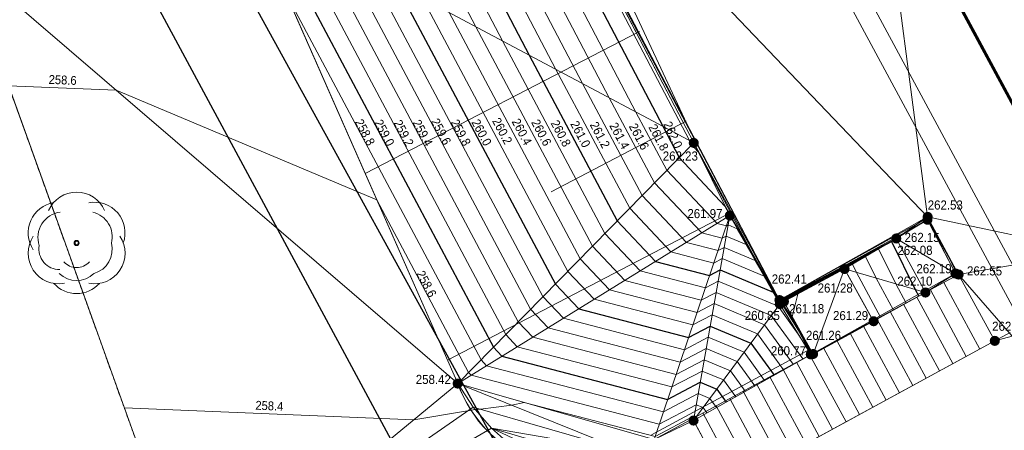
# Model space of a CAD drawing. Header units: millimetres. Extents: x 3402416 to 3403134, y 5267375 to 5268119.
# Tile 68 of 256: x 3402696.24 to 3402715.66, y 5267460.44 to 5267468.53. Entities that reach past the tile are written whole.
import ezdxf

# ---------------------------------------------------------------- set-up
doc = ezdxf.new("R2010")
doc.units = ezdxf.units.MM
doc.header["$MEASUREMENT"] = 0
doc.linetypes.add('100.5', pattern=[5.5, 3.9, -1.6])
doc.linetypes.add('Zaun', pattern=[3, 1.5, 1.5])
for name, color, linetype, lineweight in [('IVK_Baeume', 7, 'Continuous', 0), ('IVK_Boeschung', 7, 'Continuous', 0), ('IVK_Fahrbahnrand', 7, 'Continuous', 0), ('IVK_Gleis', 7, 'Continuous', 0), ('IVK_Mauer', 7, 'Continuous', 0), ('IVK_NSH_Hoehe Anschrieb Freiborderhoehung', 3, 'Continuous', 0), ('IVK_NSH_Hoehe Punkt Freiborderhoehung', 7, 'Continuous', 0), ('IVK_NSH_Modell Aussparung Freiborderhoehung', 3, 'Continuous', 0), ('IVK_NSH_Modell Hoehenlinien Beschriftung', 1, 'Continuous', 0), ('IVK_NSH_Modell Umring Freiborderhoehung', 1, 'Continuous', 0), ('IVK_NSH_Modell Vermaschung Freiborderhoehung', 2, 'Continuous', 0), ('IVK_NSH_Topographie Boeschungskante', 1, 'Continuous', 0), ('IVK_NSH_Topographie Mauer', 7, 'Continuous', 0), ('IVK_NSH_Topographie Treppe', 7, 'Continuous', 0), ('IVK_Rahmen Stempel', 7, 'Continuous', 0), ('IVK_Treppe Überdachung', 7, 'Continuous', 0), ('IVK_Zaun', 7, 'Continuous', 0)]:
    doc.layers.add(name, color=color, linetype=linetype, lineweight=lineweight)
doc.layers.add('IVK_NSH_Modell Hoehenlinien 1 Meter', color=7, linetype='Continuous', lineweight=0, true_color=0xe6956a)
doc.layers.add('IVK_NSH_Modell Hoehenlinien 20 Zentimeter', color=7, linetype='Continuous', lineweight=0, true_color=0xe6956a)
doc.styles.add('Arial', font='arial.ttf')
doc.styles.add('IVK_Modell Beschriftung Hoehenlinien', font='arial.ttf')

# ---------------------------------------------------------------- blocks, each defined once
blk = doc.blocks.new('BAUM0')
at = {"color": 0, "linetype": 'ByBlock', "lineweight": -2}
for centre, radius, start, end in [((-1.619082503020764e-07, 0.001967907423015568), 0.002953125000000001, 23.53450000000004, 156.4215000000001), ((0.001722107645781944, 0.0009828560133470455), 0.002953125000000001, 340.4815000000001, 100.5805), ((-0.00172320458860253, 0.0009842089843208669), 0.002953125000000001, 99.35550000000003, 213.5755000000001), ((-0.001280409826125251, 0.0005410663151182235), 0.002460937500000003, 96.85150000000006, 198.5915000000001), ((0.0009836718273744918, 0.0005893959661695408), 0.002460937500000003, 346.0395, 76.17650000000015), ((-0.001723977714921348, -0.0009845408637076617), 0.002953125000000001, 146.3535000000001, 280.5785), ((0.00172133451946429, -0.000985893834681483), 0.002953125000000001, 259.3765000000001, 33.60150000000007), ((-9.350345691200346e-07, -8.424251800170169e-07), 0.0002460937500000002, 89.98250000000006, 179.9725000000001), ((-9.350345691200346e-07, -8.424251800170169e-07), 0.0002460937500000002, 359.9825000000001, 89.97250000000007), ((-9.350345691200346e-07, -8.424251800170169e-07), 0.0002460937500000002, 179.9825, 269.9725), ((-9.350345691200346e-07, -8.424251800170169e-07), 0.0002460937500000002, 269.9825, 359.9725), ((0.0009832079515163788, -0.0005918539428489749), 0.002460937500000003, 286.3925000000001, 13.90850000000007), ((-0.00167460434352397, -0.0005908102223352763), 0.001968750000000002, 169.8805000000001, 271.4385000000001), ((-1.205628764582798e-06, -0.000689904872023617), 0.001673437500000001, 222.6455000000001, 317.3095000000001), ((-1.391179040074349e-06, -0.001162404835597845), 0.002460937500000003, 226.8205000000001, 313.1345000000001), ((-1.692698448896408e-06, -0.001930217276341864), 0.002953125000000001, 221.6755000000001, 318.2795000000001)]:
    blk.add_arc(centre, radius, start, end, dxfattribs=at)
blk = doc.blocks.new('7000_1_1')
at = {"color": 3}
for centre, radius, start, end in [((0, 0.0200403), 0.0301108, 23.55094294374, 156.438055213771), ((-0.0176234, 0.0100705), 0.0301108, 99.371855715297, 213.591948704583), ((0.0176234, 0.0100705), 0.0301108, 340.497950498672, 100.5970074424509), ((-0.0130916, 0.005538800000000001), 0.0250755, 96.86802559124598, 198.608008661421), ((0.0100705, 0.0060423), 0.0250755, 346.056058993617, 76.192991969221), ((-0.0176233, -0.0100704), 0.0301108, 146.370276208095, 280.594969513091), ((0, 9.999999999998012e-08), 0.0025176, 89.99999908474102, 179.989758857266), ((0, 0), 0.0025176, 179.999999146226, 269.9886209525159), ((1e-07, 9.999999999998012e-08), 0.0025176, 359.998860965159, 89.98862096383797), ((0.0176232, -0.0100704), 0.0301108, 259.393362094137, 33.61779089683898), ((-0.0171198, -0.0060423), 0.0200403, 169.896897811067, 271.454977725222), ((1e-07, 0), 0.0025176, 269.998860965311, 359.988620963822), ((0.0100705, -0.0060423), 0.0250755, 286.409209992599, 13.92500525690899), ((0, -0.0070493), 0.0171198, 222.661836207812, 317.326102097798), ((0, -0.0118832), 0.0250755, 226.8368646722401, 313.150942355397), ((0, -0.0197381), 0.0301108, 221.692031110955, 318.296118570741)]:
    blk.add_arc(centre, radius, start, end, dxfattribs=at)
blk = doc.blocks.new('VA26_1')
at = {"layer": 'IVK_Baeume', "color": 3, "linetype": 'Continuous', "lineweight": 13}
for p, q in [((-0.04673999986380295, 0.1989599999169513), (1.360831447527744e-10, 0.4999999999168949)), ((1.360831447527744e-10, 0.4999999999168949), (0.07103000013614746, 0.2274399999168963)), ((-0.2031599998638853, 0.1282899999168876), (-0.3535499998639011, 0.3535599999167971)), ((-0.3535499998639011, 0.3535599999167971), (-0.1090899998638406, 0.1865699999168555)), ((-0.111279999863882, 0.3529999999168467), (-0.007349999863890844, 0.1049499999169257)), ((-0.1084399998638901, 0.137639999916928), (-0.111279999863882, 0.3529999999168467)), ((0.1260500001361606, 0.2519999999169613), (0.353560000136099, 0.3535499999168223)), ((0.353560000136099, 0.3535499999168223), (0.1987300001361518, 0.1135799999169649)), ((0.01757000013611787, 0.09534999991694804), (0.1325900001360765, 0.3411499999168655)), ((0.1325900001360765, 0.3411499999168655), (0.1154000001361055, 0.09768999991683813)), ((0.07103000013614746, 0.2274399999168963), (0.08159000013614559, 0.2321599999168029)), ((-0.1368399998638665, 0.02058999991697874), (-0.317259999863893, 0.1397799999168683)), ((-0.317259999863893, 0.1397799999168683), (-0.1016399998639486, 0.118059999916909)), ((0.345670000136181, 0.1303099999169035), (0.1079900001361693, 0.003889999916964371)), ((0.1357200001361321, 0.1064099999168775), (0.345670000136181, 0.1303099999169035)), ((-0.49999999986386, -8.29913915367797e-11), (-0.190269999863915, 0.05589999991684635)), ((0.2192000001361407, 0.06303999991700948), (0.5000000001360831, -8.310507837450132e-11)), ((-0.3030599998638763, -0.1231900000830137), (-0.1355899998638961, 0.004469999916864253)), ((-0.22359999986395, -0.06261000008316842), (-0.49999999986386, -8.29913915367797e-11)), ((0.5000000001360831, -8.310507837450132e-11), (0.2006700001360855, -0.05698000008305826)), ((0.1482500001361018, -0.02163000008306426), (0.348040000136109, -0.1563600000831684)), ((-0.1444299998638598, -0.3269300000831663), (-0.04810999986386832, -0.06597000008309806)), ((-0.103239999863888, -0.07356000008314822), (-0.3030599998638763, -0.1231900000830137)), ((0.348040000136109, -0.1563600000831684), (0.07575000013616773, -0.072540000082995)), ((-0.3535599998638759, -0.3535500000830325), (-0.1474899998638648, -0.08455000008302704)), ((0.1780500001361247, -0.1040300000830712), (0.3535500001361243, -0.3535600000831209)), ((0.0914500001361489, -0.1225700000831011), (0.1515200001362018, -0.3672000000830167)), ((0.1515200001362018, -0.3672000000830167), (0.00386000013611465, -0.1373900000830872)), ((-0.01756999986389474, -0.1666400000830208), (-0.1444299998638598, -0.3269300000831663)), ((-0.09646999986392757, -0.1969800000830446), (-0.3535599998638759, -0.3535500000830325)), ((1.361399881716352e-10, -0.5000000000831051), (-0.06001999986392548, -0.2202800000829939)), ((0.05715000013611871, -0.2203400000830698), (1.361399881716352e-10, -0.5000000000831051)), ((0.3535500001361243, -0.3535600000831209), (0.1144300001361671, -0.2161700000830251))]:
    blk.add_line(p, q, dxfattribs=at)
at = {"layer": 'IVK_Baeume', "color": 3, "linetype": 'Continuous', "lineweight": 13, "flags": 128}
blk.add_lwpolyline([(0.0189400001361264, 0.1871599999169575), (0.01657000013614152, 0.02843999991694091), (0.1457400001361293, 0.1189499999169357), (0.06393000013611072, 0.01658999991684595), (0.1871600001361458, -0.01894000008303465), (0.04972000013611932, -0.02842000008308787), (0.118950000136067, -0.1457400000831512), (0.0331500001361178, -0.07344000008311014), (-0.01893999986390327, -0.1871600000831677), (-0.00946999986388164, -0.04500000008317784), (-0.1457399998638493, -0.1189500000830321), (-0.05208999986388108, -0.01895000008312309), (-0.1871599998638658, 0.01893999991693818), (-0.04261999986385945, 0.0236899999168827), (-0.1189499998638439, 0.1457399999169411), (-0.01893999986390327, 0.06870999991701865)], close=True, dxfattribs=at)
at = {"layer": 'IVK_Baeume', "color": 3, "linetype": 'Continuous', "lineweight": 13}
blk.add_circle((1.363673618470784e-10, -8.29913915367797e-11), 0.02493608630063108, dxfattribs=at)

msp = doc.modelspace()

# ---------------------------------------------------------------- hatches: boundary and pattern name
at = {"layer": 'IVK_NSH_Hoehe Punkt Freiborderhoehung', "linetype": 'Continuous', "lineweight": 13}
h = msp.add_hatch(color=3, dxfattribs=at)
edge = h.paths.add_edge_path(flags=0)
edge.add_arc((3402709.531999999, 5267466.102999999), 0.1, 0, 360)
h = msp.add_hatch(color=3, dxfattribs=at)
edge = h.paths.add_edge_path(flags=0)
edge.add_arc((3402710.243999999, 5267464.669999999), 0.1, 0, 360)
h = msp.add_hatch(color=3, dxfattribs=at)
edge = h.paths.add_edge_path(flags=0)
edge.add_arc((3402714.139000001, 5267464.588000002), 0.1, 0, 360)
h = msp.add_hatch(color=3, dxfattribs=at)
edge = h.paths.add_edge_path(flags=0)
edge.add_arc((3402714.144000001, 5267464.644000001), 0.1, 0, 360)
h = msp.add_hatch(color=3, dxfattribs=at)
edge = h.paths.add_edge_path(flags=0)
edge.add_arc((3402713.525000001, 5267464.219), 0.1, 0, 360)
h = msp.add_hatch(color=3, dxfattribs=at)
edge = h.paths.add_edge_path(flags=0)
edge.add_arc((3402712.505, 5267463.617), 0.1, 0, 360)
h = msp.add_hatch(color=3, dxfattribs=at)
edge = h.paths.add_edge_path(flags=0)
edge.add_arc((3402714.691000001, 5267463.528000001), 0.1, 0, 360)
h = msp.add_hatch(color=3, dxfattribs=at)
edge = h.paths.add_edge_path(flags=0)
edge.add_arc((3402714.755, 5267463.508), 0.1, 0, 360)
h = msp.add_hatch(color=3, dxfattribs=at)
edge = h.paths.add_edge_path(flags=0)
edge.add_arc((3402714.100000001, 5267463.153000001), 0.1, 0, 360)
h = msp.add_hatch(color=3, dxfattribs=at)
edge = h.paths.add_edge_path(flags=0)
edge.add_arc((3402711.222, 5267463.003999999), 0.1, 0, 360)
h = msp.add_hatch(color=3, dxfattribs=at)
edge = h.paths.add_edge_path(flags=0)
edge.add_arc((3402711.31, 5267462.974), 0.1, 0, 360)
h = msp.add_hatch(color=3, dxfattribs=at)
edge = h.paths.add_edge_path(flags=0)
edge.add_arc((3402711.228999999, 5267462.925999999), 0.1, 0, 360)
h = msp.add_hatch(color=3, dxfattribs=at)
edge = h.paths.add_edge_path(flags=0)
edge.add_arc((3402713.078000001, 5267462.586999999), 0.1, 0, 360)
h = msp.add_hatch(color=3, dxfattribs=at)
edge = h.paths.add_edge_path(flags=0)
edge.add_arc((3402715.468000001, 5267462.2), 0.1, 0, 360)
h = msp.add_hatch(color=3, dxfattribs=at)
edge = h.paths.add_edge_path(flags=0)
edge.add_arc((3402711.84, 5267461.932999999), 0.1, 0, 360)
h = msp.add_hatch(color=3, dxfattribs=at)
edge = h.paths.add_edge_path(flags=0)
edge.add_arc((3402711.884999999, 5267461.941), 0.1, 0, 360)
h = msp.add_hatch(color=3, dxfattribs=at)
edge = h.paths.add_edge_path(flags=0)
edge.add_arc((3402704.876999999, 5267461.358), 0.1, 0, 360)
h = msp.add_hatch(color=3, dxfattribs=at)
edge = h.paths.add_edge_path(flags=0)
edge.add_arc((3402709.527, 5267460.629), 0.1, 0, 360)

# ---------------------------------------------------------------- linework, layer by layer
at = {"layer": 'IVK_Baeume', "color": 3, "linetype": 'Continuous', "lineweight": 13}
msp.add_circle((3402697.362702, 5267464.129243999), 0.03500000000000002, dxfattribs=at)
at = {"layer": 'IVK_Boeschung', "color": 7, "linetype": 'Continuous', "lineweight": 13}
for p, q in [((3402700.719000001, 5267470.801999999), (3402704.877, 5267461.358000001)), ((3402708.46, 5267468.3), (3402703.054456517, 5267465.497514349)), ((3402709.38, 5267466.53), (3402706.720000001, 5267465.14)), ((3402710.3, 5267464.75), (3402704.67342613, 5267461.820374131))]:
    msp.add_line(p, q, dxfattribs=at)
msp.add_arc((3402707.361081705, 5267462.262937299), 2.643780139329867, 200.0164039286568, 248.9852437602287, dxfattribs=at)
at = {"layer": 'IVK_Fahrbahnrand', "color": 7, "linetype": 'Continuous', "lineweight": 30}
for p, q in [((3402704.444730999, 5267458.625755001), (3402697.797299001, 5267470.961365)), ((3402700.379703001, 5267469.709674), (3402705.665767, 5267460.09884))]:
    msp.add_line(p, q, dxfattribs=at)
at = {"layer": 'IVK_Gleis', "color": 7, "linetype": 'Continuous', "lineweight": 13}
for p, q in [((3402709.910000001, 5267477.85), (3402725.57, 5267448.77)), ((3402708.59, 5267477.13), (3402724.23, 5267448.07))]:
    msp.add_line(p, q, dxfattribs=at)
at = {"layer": 'IVK_Mauer', "color": 7, "linetype": 'Continuous', "lineweight": 13}
for p, q in [((3402705.739000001, 5267473.435000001), (3402711.221999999, 5267463.004000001)), ((3402713.230000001, 5267471.629), (3402717.371, 5267463.965)), ((3402711.221999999, 5267463.004), (3402714.144, 5267464.643999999)), ((3402714.144, 5267464.643999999), (3402714.755000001, 5267463.507999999)), ((3402713.492877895, 5267464.27855159), (3402714.099810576, 5267463.153351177)), ((3402712.459597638, 5267463.698613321), (3402713.072333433, 5267462.597185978)), ((3402711.221999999, 5267463.004000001), (3402711.878708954, 5267461.951086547)), ((3402715.468, 5267462.2), (3402715.772631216, 5267462.366056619))]:
    msp.add_line(p, q, dxfattribs=at)
at = {"layer": 'IVK_NSH_Modell Aussparung Freiborderhoehung', "color": 201, "true_color": 0xeba8ff}
for p, q in [((3402714.100000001, 5267463.153, 262.104), (3402714.691000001, 5267463.528, 262.192)), ((3402714.691000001, 5267463.528, 262.192), (3402714.755, 5267463.508, 262.546)), ((3402714.755, 5267463.508, 262.546), (3402715.468, 5267462.2, 262.564)), ((3402713.078000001, 5267462.587, 261.289), (3402714.100000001, 5267463.153, 262.104)), ((3402711.885, 5267461.941, 261.257), (3402713.078000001, 5267462.587, 261.289)), ((3402715.813000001, 5267462.292, 262.57), (3402715.468, 5267462.2, 262.564)), ((3402715.468, 5267462.2, 262.564), (3402710.220000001, 5267459.345, 258.228)), ((3402709.527, 5267460.629, 258.319), (3402711.84, 5267461.933, 260.767)), ((3402711.84, 5267461.933, 260.767), (3402711.885, 5267461.941, 261.257)), ((3402709.527, 5267460.629, 258.319), (3402710.220000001, 5267459.345, 258.228))]:
    msp.add_line(p, q, dxfattribs=at)
at = {"layer": 'IVK_NSH_Modell Hoehenlinien 1 Meter', "color": 32, "linetype": 'Continuous', "lineweight": 30, "true_color": 0xcd6000, "flags": 128}
for points, elevation in [([(3402705.186000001, 5267473.145), (3402705.361, 5267473.218), (3402708.919000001, 5267466.43), (3402709.247, 5267465.813), (3402710.153, 5267464.852), (3402710.319000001, 5267464.542), (3402711.224, 5267462.984), (3402711.251000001, 5267462.994), (3402711.684, 5267463.225), (3402713.429, 5267464.162), (3402713.899000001, 5267463.211), (3402713.970000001, 5267463.081)], 262), ([(3402703.753, 5267472.393), (3402703.872, 5267472.443), (3402706.288000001, 5267467.833), (3402708.025, 5267464.567), (3402708.78, 5267463.767), (3402709.844000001, 5267463.49), (3402710.054, 5267463.6), (3402711.096, 5267463.162), (3402711.228000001, 5267462.934), (3402711.266, 5267462.948), (3402711.539, 5267462.525), (3402711.861, 5267461.937)], 261), ([(3402702.32, 5267471.642), (3402702.382000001, 5267471.668), (3402703.658, 5267469.235), (3402706.803, 5267463.321), (3402707.265000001, 5267462.832), (3402709.431, 5267462.269), (3402709.857, 5267462.492), (3402710.658, 5267462.155), (3402711.115000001, 5267461.524)], 260), ([(3402700.887000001, 5267470.89), (3402700.893000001, 5267470.893), (3402701.027, 5267470.638), (3402705.581, 5267462.076), (3402705.75, 5267461.897), (3402709.017, 5267461.047), (3402709.661, 5267461.384), (3402709.985, 5267461.247), (3402710.17, 5267460.992)], 259)]:
    msp.add_lwpolyline(points, dxfattribs=dict(at, elevation=elevation))
at = {"layer": 'IVK_NSH_Modell Hoehenlinien 20 Zentimeter', "color": 32, "linetype": 'Continuous', "lineweight": 13, "true_color": 0xcd6000, "flags": 128}
for points, elevation in [([(3402693.898000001, 5267473.986), (3402696.078000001, 5267471.665), (3402698.355, 5267471.277000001), (3402698.44, 5267470.368000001), (3402701.471, 5267469.094), (3402705.337000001, 5267461.826), (3402705.447000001, 5267461.71), (3402708.934, 5267460.803), (3402709.622, 5267461.162), (3402709.851, 5267461.066000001), (3402709.981000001, 5267460.885000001)], 258.8), ([(3402705.472000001, 5267473.295), (3402705.659, 5267473.373000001), (3402709.445000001, 5267466.149), (3402709.492000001, 5267466.062), (3402709.620000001, 5267465.926), (3402710.763, 5267463.786), (3402711.223000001, 5267462.994), (3402711.237000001, 5267462.999), (3402711.457, 5267463.116000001), (3402712.658000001, 5267463.762), (3402713.694000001, 5267464.335), (3402714.140000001, 5267464.595000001), (3402714.214000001, 5267464.456), (3402714.692, 5267463.528)], 262.2), ([(3402704.899000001, 5267472.995), (3402705.063000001, 5267473.063), (3402708.393000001, 5267466.71), (3402709.003, 5267465.564), (3402709.992000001, 5267464.515000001), (3402710.175000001, 5267464.467), (3402710.211000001, 5267464.486), (3402710.390000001, 5267464.411), (3402711.225000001, 5267462.974000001), (3402711.265000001, 5267462.989), (3402711.911, 5267463.333000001), (3402713.173, 5267464.012), (3402713.514, 5267463.324), (3402713.719000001, 5267462.942)], 261.8), ([(3402704.326, 5267472.694), (3402704.467000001, 5267472.753), (3402707.341, 5267467.271000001), (3402708.514, 5267465.065000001), (3402709.386, 5267464.141), (3402710.01, 5267463.979), (3402710.133, 5267464.043), (3402710.743, 5267463.786), (3402711.227, 5267462.954), (3402711.294000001, 5267462.979), (3402712.365000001, 5267463.55), (3402712.662, 5267463.71), (3402712.742000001, 5267463.548000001), (3402713.217000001, 5267462.664)], 261.4), ([(3402704.613, 5267472.844), (3402704.765000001, 5267472.908), (3402707.867000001, 5267466.991000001), (3402708.758, 5267465.314), (3402709.689, 5267464.328000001), (3402710.093, 5267464.223), (3402710.172, 5267464.264000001), (3402710.567, 5267464.099000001), (3402711.226, 5267462.964000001), (3402711.28, 5267462.984), (3402712.138, 5267463.442), (3402712.918000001, 5267463.861), (3402713.128, 5267463.436000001), (3402713.468, 5267462.803)], 261.6), ([(3402704.039, 5267472.544000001), (3402704.17, 5267472.598), (3402706.814, 5267467.552), (3402708.27, 5267464.816000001), (3402709.083000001, 5267463.954), (3402709.927000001, 5267463.734), (3402710.093, 5267463.821000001), (3402710.919000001, 5267463.474000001), (3402711.227, 5267462.944), (3402711.308000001, 5267462.975000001), (3402711.585, 5267463.122000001), (3402711.475000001, 5267462.677), (3402711.88, 5267461.940000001)], 261.2000000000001), ([(3402706.545, 5267472.592), (3402709.394, 5267466.481000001), (3402710.986, 5267463.451), (3402711.154000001, 5267463.129000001), (3402711.206, 5267463.03), (3402711.222000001, 5267463.004000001), (3402711.23, 5267463.008), (3402711.271000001, 5267463.03), (3402713.965, 5267464.521000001), (3402714.142, 5267464.625), (3402714.527, 5267463.908), (3402714.729000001, 5267463.516)], 262.4), ([(3402703.466, 5267472.243000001), (3402703.574, 5267472.288000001), (3402705.762000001, 5267468.113), (3402707.781, 5267464.318), (3402708.477, 5267463.58), (3402709.762000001, 5267463.246), (3402710.015000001, 5267463.378), (3402711.196, 5267462.882), (3402711.594000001, 5267462.333000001), (3402711.797, 5267462.017), (3402711.843, 5267461.934)], 260.8), ([(3402702.893000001, 5267471.942), (3402702.978000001, 5267471.978), (3402704.71, 5267468.674000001), (3402707.292, 5267463.82), (3402707.871000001, 5267463.206), (3402709.596, 5267462.757), (3402709.936000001, 5267462.935), (3402710.927000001, 5267462.518), (3402711.493, 5267461.738)], 260.4), ([(3402703.180000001, 5267472.093), (3402703.276000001, 5267472.133), (3402705.236, 5267468.394), (3402707.536, 5267464.069), (3402708.174000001, 5267463.393), (3402709.679, 5267463.002), (3402709.975000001, 5267463.156000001), (3402711.061000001, 5267462.7), (3402711.682, 5267461.844)], 260.6), ([(3402702.606000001, 5267471.792), (3402702.680000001, 5267471.823), (3402704.184, 5267468.955), (3402707.047, 5267463.57), (3402707.568, 5267463.019), (3402709.513, 5267462.513), (3402709.897, 5267462.713000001), (3402710.792, 5267462.337), (3402711.304, 5267461.631)], 260.2), ([(3402702.033000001, 5267471.491000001), (3402702.085, 5267471.513), (3402703.131000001, 5267469.516), (3402706.559, 5267463.072000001), (3402706.962000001, 5267462.645), (3402709.348000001, 5267462.024), (3402709.818, 5267462.27), (3402710.523000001, 5267461.974000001), (3402710.926, 5267461.418)], 259.8), ([(3402701.46, 5267471.191000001), (3402701.489000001, 5267471.203000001), (3402702.079, 5267470.077), (3402706.070000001, 5267462.574), (3402706.356000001, 5267462.271000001), (3402709.182, 5267461.536), (3402709.740000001, 5267461.827), (3402710.254000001, 5267461.61), (3402710.548, 5267461.205)], 259.4), ([(3402701.747, 5267471.341), (3402701.787, 5267471.358), (3402702.605, 5267469.796), (3402706.314, 5267462.823), (3402706.659, 5267462.458000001), (3402709.265000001, 5267461.78), (3402709.779000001, 5267462.048000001), (3402710.389, 5267461.792), (3402710.737000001, 5267461.311000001)], 259.6), ([(3402701.173, 5267471.04), (3402701.191000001, 5267471.048000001), (3402701.553000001, 5267470.357), (3402705.825000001, 5267462.325), (3402706.053000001, 5267462.084), (3402709.099, 5267461.292), (3402709.700000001, 5267461.605000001), (3402710.120000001, 5267461.429), (3402710.359000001, 5267461.098)], 259.2), ([(3402696.02, 5267467.227), (3402698.141000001, 5267467.140000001), (3402703.283000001, 5267464.979), (3402705.092000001, 5267461.577), (3402705.144, 5267461.523), (3402708.851, 5267460.559), (3402709.582, 5267460.940000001), (3402709.716, 5267460.884), (3402709.793000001, 5267460.779)], 258.6), ([(3402698.304, 5267460.877), (3402704.01, 5267460.643), (3402705.070000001, 5267460.818), (3402705.224, 5267460.848), (3402705.324, 5267460.855000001), (3402705.942, 5267460.929), (3402706.186000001, 5267460.986), (3402708.768000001, 5267460.314), (3402709.543000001, 5267460.719), (3402709.581, 5267460.703000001), (3402709.604000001, 5267460.672)], 258.4)]:
    msp.add_lwpolyline(points, dxfattribs=dict(at, elevation=elevation))
at = {"layer": 'IVK_NSH_Modell Umring Freiborderhoehung', "color": 6, "linetype": '100.5', "ltscale": 10, "true_color": 0xe202f2}
msp.add_open_spline([(3402973.402, 5267889.37, 266.63), (3402971.259000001, 5267898.655, 266.884), (3402973.221, 5267899.259, 266.92), (3402979.065, 5267899.964, 266.983), (3402987.632000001, 5267901.332, 266.645), (3402996.574, 5267901.247, 267.164), (3402999.854, 5267900.751, 267.116), (3403001.073, 5267899.555, 266.771), (3403007.491, 5267887.112, 261.1240000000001), (3403008.555000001, 5267857.094, 261.209), (3403007.359000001, 5267813.886, 261.074), (3403006.127, 5267770.161, 261.248), (3402999.63, 5267722.447, 261.063), (3402990.96, 5267699.646, 261.254), (3402984.157000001, 5267681.314, 261.31), (3402973.541000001, 5267656.946, 261.224), (3402953.577000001, 5267621.061, 261.098), (3402931.148000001, 5267593.163, 261.279), (3402926.345000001, 5267588.179, 261.563), (3402925.493, 5267583.399, 261.5110000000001), (3402911.549000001, 5267570.877, 261.576), (3402911.412, 5267570.875, 261.58), (3402911.339000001, 5267570.85, 262.251), (3402902.615000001, 5267562.888, 262.266), (3402892.302000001, 5267554.41, 262.276), (3402881.339000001, 5267546.676, 262.302), (3402874.151000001, 5267542.111, 262.268), (3402866.574, 5267537.704, 262.28), (3402866.402, 5267538.022, 262.27), (3402865.737000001, 5267539.264, 262.279), (3402868.892, 5267541.002, 262.274), (3402868.752, 5267541.251, 262.276), (3402868.744, 5267541.273, 262.225), (3402864.707, 5267548.554, 262.213), (3402862.826, 5267549.046, 262.204), (3402861.239000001, 5267548.161, 262.217), (3402861.219000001, 5267548.172, 262.174), (3402860.109000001, 5267550.144, 262.171), (3402860.127, 5267550.151, 262.401), (3402859.981000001, 5267550.413, 262.4), (3402859.545, 5267550.177, 262.402), (3402857.42, 5267547.064, 262.409), (3402861.361, 5267539.982, 262.423), (3402857.268000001, 5267537.712, 262.414), (3402857.595000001, 5267537.1, 262.401), (3402855.077000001, 5267535.648, 262.413), (3402855.391, 5267535.133, 262.415), (3402847.117000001, 5267530.472, 262.423), (3402844.698, 5267529.084, 262.42), (3402844.686000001, 5267529.154, 262.243), (3402841.189, 5267535.306, 262.197), (3402834.324, 5267531.517, 262.1960000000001), (3402825.188000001, 5267526.398, 262.199), (3402816.640000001, 5267521.633, 262.187), (3402807.825000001, 5267516.664, 262.189), (3402799.117000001, 5267511.766, 262.187), (3402790.161, 5267506.762, 262.187), (3402785.002, 5267503.849, 262.181), (3402780.631000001, 5267501.338, 262.252), (3402779.518000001, 5267503.255, 262.252), (3402779.51, 5267503.225, 261.302), (3402771.145, 5267498.561, 261.306), (3402762.032000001, 5267493.996, 261.293), (3402753.326, 5267489.085, 261.279), (3402744.624, 5267484.192, 261.304), (3402737.594000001, 5267477.268, 261.295), (3402739.756000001, 5267473.33, 261.2970000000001), (3402739.329, 5267473.086, 261.293), (3402740.745000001, 5267471.036, 261.302), (3402742.522, 5267468.178, 261.301), (3402737.854, 5267465.502, 261.276), (3402736.075000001, 5267464.499, 261.3090000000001), (3402734.307, 5267463.533, 261.292), (3402734.274000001, 5267463.516, 262.291), (3402732.350000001, 5267462.487, 262.274), (3402724.718, 5267458.614, 262.463), (3402722.217000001, 5267454.994, 262.478), (3402722.175, 5267455, 262.6070000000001), (3402720.67, 5267453.302, 262.568), (3402719.337, 5267455.763, 262.5710000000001), (3402719.314, 5267455.757, 262.497), (3402715.054, 5267453.445, 262.491), (3402712.311000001, 5267452.143, 258.2440000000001), (3402707.951, 5267450.18, 258.263), (3402703.588, 5267448.754, 258.252), (3402699.675, 5267457.066, 258.28), (3402695.118, 5267469.736, 258.679), (3402692.195, 5267479.923, 258.969), (3402702.031, 5267485.048, 259.195), (3402707.857, 5267488.496, 259.373), (3402715.117000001, 5267492.487, 259.098), (3402719.239000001, 5267494.954, 259.258), (3402721.036, 5267494.67, 259.279), (3402723.049000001, 5267491.187, 262.242), (3402725.561000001, 5267486.822, 262.264), (3402729.362000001, 5267488.733, 262.271), (3402737.009000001, 5267493.102, 262.276), (3402745.765000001, 5267498.005, 262.28), (3402754.496, 5267502.989, 262.292), (3402763.191000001, 5267507.689, 262.2730000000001), (3402771.922, 5267512.655, 262.276), (3402774.429, 5267514.204, 262.227), (3402783.438000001, 5267519.244, 262.226), (3402792.034, 5267524.084, 262.23), (3402800.847000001, 5267529.005, 262.2200000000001), (3402809.211000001, 5267533.706, 262.217), (3402818.25, 5267538.767, 262.216), (3402826.523000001, 5267543.492, 262.222), (3402838.805000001, 5267550.458, 262.215), (3402835.571, 5267556.173, 262.289), (3402836.864000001, 5267556.946, 262.342), (3402832.914, 5267564.026, 262.3330000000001), (3402828.391, 5267572.116, 262.301), (3402828.714000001, 5267572.295, 262.2970000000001), (3402828.751000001, 5267572.324, 262.218), (3402831.204, 5267573.654, 262.187), (3402830.856000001, 5267577.123, 262.171), (3402838.132000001, 5267575.061, 262.179), (3402857.727, 5267580.016, 262.296), (3402858.743, 5267586.148, 262.343), (3402856.571, 5267590.239, 262.325), (3402872.490000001, 5267592.439, 262.352), (3402877.389, 5267594.62, 262.202), (3402881.373000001, 5267600.75, 262.129), (3402885.875, 5267603.453, 262.135), (3402897.38, 5267602.371, 262.069), (3402906.697000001, 5267606.506, 262.0950000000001), (3402914.635, 5267612.832, 262.118), (3402919.801, 5267617.02, 262.213), (3402922.673, 5267622.771, 262.143), (3402927.52, 5267629.693, 262.2080000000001), (3402932.198, 5267635.327, 262.186), (3402941.376000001, 5267637.011, 262.09), (3402947.200000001, 5267645.566, 262.07), (3402949.802000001, 5267656.334, 262.328), (3402957.649000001, 5267672.321, 262.37), (3402963.36, 5267678.252, 262.337), (3402968.961000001, 5267685.849, 262.32), (3402968.435000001, 5267695.836, 262.336), (3402971.662, 5267699.315, 262.308), (3402983.328000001, 5267726.695, 262.51), (3402987.168000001, 5267750.814, 262.971), (3402988.274000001, 5267771.277, 263.412), (3402989.890000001, 5267792.909, 264.016), (3402990.532000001, 5267812.395, 264.397), (3402986.982, 5267832.181, 264.939), (3402981.541000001, 5267853.095, 265.631), (3402977.157000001, 5267872.138, 266.165), (3402973.402, 5267889.37, 266.63)], degree=1, dxfattribs=at)
at = {"layer": 'IVK_NSH_Topographie Boeschungskante', "color": 3, "linetype": 'Continuous', "lineweight": 13}
for p, q in [((3402700.719000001, 5267470.802, 258.883), (3402704.877, 5267461.358, 258.424)), ((3402708.749, 5267460.257, 258.353), (3402709.527, 5267460.629, 258.319))]:
    msp.add_line(p, q, dxfattribs=at)
msp.add_polyline3d([(3402704.877, 5267461.358, 258.424), (3402704.934, 5267461.218, 258.418), (3402704.998000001, 5267461.082, 258.412), (3402705.07, 5267460.95, 258.407), (3402705.149000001, 5267460.822, 258.401), (3402705.235, 5267460.699, 258.395), (3402705.328000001, 5267460.581, 258.39), (3402705.428, 5267460.468, 258.384), (3402705.533, 5267460.36, 258.378), (3402705.644, 5267460.259, 258.372), (3402705.761, 5267460.164, 258.367), (3402705.883, 5267460.076, 258.361), (3402706.009000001, 5267459.995, 258.355), (3402706.140000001, 5267459.92, 258.35), (3402706.275, 5267459.854, 258.344), (3402706.413000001, 5267459.795, 258.338)], dxfattribs=at)
at = {"layer": 'IVK_NSH_Topographie Mauer', "color": 7, "linetype": 'Continuous', "lineweight": 13}
for p, q in [((3402714.144, 5267464.644, 262.532), (3402714.117564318, 5267464.629162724, 262.1504466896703)), ((3402714.691000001, 5267463.528, 262.192), (3402714.117564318, 5267464.629162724, 262.1504466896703)), ((3402713.492877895, 5267464.278551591, 262.0733799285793), (3402714.100000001, 5267463.153, 262.104)), ((3402712.459597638, 5267463.698613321, 261.2760491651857), (3402713.078000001, 5267462.587, 261.289)), ((3402711.276328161, 5267463.034492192, 261.1723152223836), (3402711.222000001, 5267463.004, 262.407)), ((3402711.276328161, 5267463.034492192, 261.1723152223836), (3402711.885, 5267461.941, 261.257))]:
    msp.add_line(p, q, dxfattribs=at)
at = {"layer": 'IVK_NSH_Topographie Mauer', "color": 7, "linetype": 'Continuous', "lineweight": 13, "extrusion": (0.4894392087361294, -0.8720374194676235, 1.408966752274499e-13), "elevation": -2928004.557096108, "flags": 128}
msp.add_lwpolyline([(5545397.758409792, 262.1504471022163), (5545397.042057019, 262.0733803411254), (5545395.857153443, 261.2760495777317), (5545394.500251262, 261.1723156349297)], dxfattribs=at)
at = {"layer": 'IVK_NSH_Topographie Mauer', "color": 7, "linetype": 'Continuous', "lineweight": 13}
for points in [[(3402706.391, 5267480.995, 262.416), (3402708.514, 5267477.058, 262.492), (3402709.9, 5267477.822, 262.489), (3402713.23, 5267471.629, 262.506), (3402717.371, 5267463.965, 262.618), (3402722.175, 5267455, 262.6070000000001)], [(3402706.391, 5267480.995, 262.416), (3402706.77075312, 5267480.290766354, 262.4028770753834), (3402706.807950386, 5267480.221785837, 262.4049086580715), (3402708.531, 5267477.105, 262.3920000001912), (3402709.914, 5267477.856999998, 262.3650000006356), (3402713.264, 5267471.656, 262.372), (3402717.403000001, 5267463.983999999, 262.4970000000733), (3402722.217000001, 5267454.994, 262.478)], [(3402719.337, 5267455.763, 262.5710000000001), (3402717.566000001, 5267459.002, 262.589), (3402715.813000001, 5267462.292, 262.57), (3402715.468, 5267462.2, 262.564), (3402714.755, 5267463.508, 262.546), (3402714.144, 5267464.644, 262.532), (3402711.222000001, 5267463.004, 262.407), (3402705.739000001, 5267473.435, 262.3860000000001), (3402705.088, 5267474.724, 262.385), (3402703.225000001, 5267478.206, 262.372)], [(3402705.71, 5267473.436, 262.2440000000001), (3402709.532000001, 5267466.103, 262.233), (3402710.244, 5267464.67, 261.966), (3402710.244, 5267464.67, 261.966), (3402711.228999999, 5267462.925999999, 260.849), (3402711.840000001, 5267461.933000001, 260.7670000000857)], [(3402714.755, 5267463.508, 262.546000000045), (3402714.691, 5267463.528000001, 262.192000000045), (3402714.1, 5267463.153000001, 262.104000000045), (3402713.078000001, 5267462.587, 261.2890000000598), (3402711.885, 5267461.941000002, 261.2570000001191), (3402711.840000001, 5267461.933000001, 260.7670000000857)]]:
    msp.add_polyline3d(points, dxfattribs=at)
at = {"layer": 'IVK_NSH_Topographie Treppe', "color": 7, "linetype": 'Continuous', "lineweight": 13}
for p in [(3402714.691, 5267463.528000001, 262.192000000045), (3402711.84, 5267461.933, 260.767)]:
    msp.add_line(p, (3402709.527, 5267460.629, 258.319), dxfattribs=at)
at = {"layer": 'IVK_NSH_Topographie Treppe', "color": 7, "linetype": 'Continuous', "lineweight": 13, "extrusion": (-0.4921995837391, -0.3229402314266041, 0.8083620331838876), "elevation": -3375678.352062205, "flags": 128}
msp.add_lwpolyline([(-2537464.467558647, 4635806.336855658), (-2537464.959434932, 4635798.971295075), (-2537466.413151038, 4635799.125876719)], dxfattribs=at)
at = {"layer": 'IVK_Rahmen Stempel', "color": 7, "linetype": 'Continuous', "lineweight": 30}
msp.add_3dface([(3402461.796628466, 5267374.849302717), (3403134.296628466, 5267374.849302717), (3403134.296628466, 5268117.349302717), (3402461.796628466, 5268117.349302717)], dxfattribs=at)
msp.add_3dface([(3402461.796628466, 5267374.849302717), (3403134.296628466, 5267374.849302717), (3403134.296628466, 5268117.349302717), (3402461.796628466, 5268117.349302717)], dxfattribs=at)
at = {"layer": 'IVK_Treppe Überdachung', "color": 7, "linetype": 'Continuous', "lineweight": 13}
for p, q in [((3402714.755000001, 5267463.507999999), (3402708.749, 5267460.256999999)), ((3402714.755000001, 5267463.507999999), (3402715.468000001, 5267462.199999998)), ((3402714.46145854, 5267463.349108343), (3402715.169677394, 5267462.0377075)), ((3402713.933817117, 5267463.06350024), (3402714.642138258, 5267461.750717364)), ((3402714.197838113, 5267463.206412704), (3402714.906292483, 5267461.894421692)), ((3402713.670176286, 5267462.920793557), (3402714.379166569, 5267461.607656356)), ((3402713.406155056, 5267462.777880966), (3402714.115012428, 5267461.463952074)), ((3402712.878475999, 5267462.492252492), (3402713.588238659, 5267461.17737831)), ((3402713.142534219, 5267462.635185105), (3402713.851627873, 5267461.320666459)), ((3402712.614855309, 5267462.349556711), (3402713.32485401, 5267461.034092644)), ((3402710.220000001, 5267459.345000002), (3402715.468000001, 5267462.2)), ((3402712.350813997, 5267462.20663325), (3402713.061112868, 5267460.890613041)), ((3402711.825687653, 5267462.036096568), (3402708.70139716, 5267460.34494299)), ((3402711.822718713, 5267461.920779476), (3402712.534333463, 5267460.604036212)), ((3402712.087142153, 5267462.063909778), (3402712.797727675, 5267460.74732708)), ((3402711.559557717, 5267461.778332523), (3402712.270190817, 5267460.460338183)), ((3402711.031931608, 5267461.492732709), (3402711.743829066, 5267460.173988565)), ((3402711.295120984, 5267461.635195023), (3402712.007208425, 5267460.317271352)), ((3402710.767967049, 5267461.349850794), (3402711.479677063, 5267460.030285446)), ((3402710.504345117, 5267461.207154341), (3402711.216292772, 5267459.886999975)), ((3402709.976356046, 5267460.921358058), (3402710.689925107, 5267459.600647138)), ((3402710.240355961, 5267461.064259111), (3402710.952903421, 5267459.743711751)), ((3402709.712755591, 5267460.778673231), (3402710.425778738, 5267459.456947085)), ((3402710.220000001, 5267459.345), (3402709.506480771, 5267460.667018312))]:
    msp.add_line(p, q, dxfattribs=at)
at = {"layer": 'IVK_Zaun', "color": 7, "linetype": 'Zaun', "lineweight": 13}
msp.add_line((3402710.390000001, 5267472.94), (3402718.830000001, 5267457.28), dxfattribs=at)

# ---------------------------------------------------------------- block references
at = {"layer": 'IVK_Baeume', "color": 3, "linetype": 'Continuous', "lineweight": 13, "xscale": 1632.6525, "yscale": 1632.6525, "zscale": 217.687, "rotation": 359.9919}
msp.add_blockref('BAUM0', (3402691.59, 5267474.87), dxfattribs=at)
at = {"layer": 'IVK_Baeume', "color": 3, "lineweight": 13, "ltscale": 2.666666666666, "xscale": 19.999999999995, "yscale": 19.999999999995, "zscale": 19.999999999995}
msp.add_blockref('7000_1_1', (3402697.362702, 5267464.129244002), dxfattribs=at)
at = {"layer": 'IVK_Baeume', "color": 3, "linetype": 'Continuous', "lineweight": 13, "xscale": 14, "yscale": 14, "rotation": 29.10731979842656}
msp.add_blockref('VA26_1', (3402690.19, 5267451.15), dxfattribs=at)

# ---------------------------------------------------------------- texts
at = {"layer": 'IVK_NSH_Hoehe Anschrieb Freiborderhoehung', "color": 3, "linetype": 'Continuous', "char_height": 0.18, "attachment_point": 1, "line_spacing_factor": 0.69, "style": 'Arial'}
for s, insert in [('\\H1x;\\W0.9;262.23', (3402708.921232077, 5267465.934202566, 261.8)), ('\\H1x;\\W0.9;261.97', (3402709.406661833, 5267464.799422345, 261.966)), ('\\H1x;\\W0.9;262.53', (3402714.14532399, 5267464.968206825, 262.532)), ('\\H1x;\\W0.9;262.15', (3402713.688834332, 5267464.32944792, 262.152)), ('\\H1x;\\W0.9;262.08', (3402713.547789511, 5267464.075851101, 262.075)), ('\\H1x;\\W0.9;262.19', (3402713.922856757, 5267463.71261656, 262.192)), ('\\H1x;\\W0.9;262.55', (3402714.919700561, 5267463.669714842, 262.546)), ('\\H1x;\\W0.9;262.41', (3402711.070000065, 5267463.510118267, 262.407)), ('\\H1x;\\W0.9;262.10', (3402713.54546656, 5267463.467600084, 262.104)), ('\\H1x;\\W0.9;261.28', (3402711.97458102, 5267463.332671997, 261.277)), ('\\H1x;\\W0.9;261.18', (3402711.412, 5267462.924, 261.177)), ('\\H1x;\\W0.9;260.85', (3402710.537090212, 5267462.790668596, 260.849)), ('\\H1x;\\W0.9;261.29', (3402712.278113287, 5267462.789, 261.289)), ('\\H1x;\\W0.9;262.56', (3402715.416272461, 5267462.57811168, 262.564)), ('\\H1x;\\W0.9;261.26', (3402711.74401324, 5267462.398367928, 261.257)), ('\\H1x;\\W0.9;260.77', (3402711.0523099, 5267462.094719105, 260.767)), ('\\H1x;\\W0.9;258.42', (3402704.050309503, 5267461.53, 258.424))]:
    msp.add_mtext(s, dxfattribs=dict(at, insert=insert))
at = {"layer": 'IVK_NSH_Modell Hoehenlinien Beschriftung', "color": 7, "linetype": 'Continuous', "char_height": 0.175, "line_spacing_factor": 0.69, "style": 'IVK_Modell Beschriftung Hoehenlinien'}
for s, insert, attachment_point, rotation in [('\\H1x;\\W0.9;258.6', (3402697.084, 5267467.254, 258.6), 8, 357.6498404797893), ('\\H1x;\\W0.9;258.8', (3402702.969834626, 5267466.269815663, 258.8), 8, 298.0253160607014), ('\\H1x;\\W0.9;259.0', (3402703.50992966, 5267466.343741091, 259), 2, 298.0253160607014), ('\\H1x;\\W0.9;259.2', (3402703.890087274, 5267466.33683804, 259.2), 2, 298.0253160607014), ('\\H1x;\\W0.9;259.4', (3402704.265014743, 5267466.341242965, 259.4), 2, 298.0253160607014), ('\\H1x;\\W0.9;259.6', (3402704.469896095, 5267466.283543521, 259.6), 8, 298.0253160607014), ('\\H1x;\\W0.9;259.8', (3402705.015525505, 5267466.347345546, 259.8), 2, 298.0253160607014), ('\\H1x;\\W0.9;260.0', (3402705.426437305, 5267466.34930445, 260), 2, 298.0253160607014), ('\\H1x;\\W0.9;260.2', (3402705.677000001, 5267466.295, 260.2), 8, 298.0253160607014), ('\\H1x;\\W0.9;260.4', (3402706.063000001, 5267466.28, 260.4), 8, 298.0253160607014), ('\\H1x;\\W0.9;260.6', (3402706.448, 5267466.264, 260.6), 8, 298.0253160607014), ('\\H1x;\\W0.9;260.8', (3402706.833000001, 5267466.248, 260.8), 8, 298.0253160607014), ('\\H1x;\\W0.9;261.0', (3402707.219000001, 5267466.233, 261), 8, 298.0253160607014), ('\\H1x;\\W0.9;261.2', (3402707.604, 5267466.217, 261.2), 8, 298.0253160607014), ('\\H1x;\\W0.9;261.4', (3402707.989000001, 5267466.201, 261.4), 8, 298.0253160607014), ('\\H1x;\\W0.9;261.6', (3402708.374, 5267466.186, 261.6), 8, 298.0253160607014), ('\\H1x;\\W0.9;261.8', (3402708.76, 5267466.17, 261.8), 8, 298.0253160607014), ('\\H1x;\\W0.9;258.6', (3402704.182506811, 5267463.280904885, 258.6), 8, 298.0253160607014), ('\\H1x;\\W0.9;258.4', (3402701.160000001, 5267460.83, 258.4), 8, 357.6498404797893)]:
    msp.add_mtext(s, dxfattribs=dict(at, insert=insert, attachment_point=attachment_point, rotation=rotation))
at = {"layer": 'IVK_NSH_Modell Hoehenlinien Beschriftung', "color": 7, "linetype": 'Continuous', "lineweight": 0, "insert": (3402708.924555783, 5267466.47269428, 262), "char_height": 0.1749999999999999, "width": 0.53413063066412, "attachment_point": 7, "rotation": 295.00000000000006, "line_spacing_factor": 0.69, "style": 'IVK_Modell Beschriftung Hoehenlinien'}
msp.add_mtext('\\H1x;\\W0.9;262.0', dxfattribs=at)

# ---------------------------------------------------------------- meshes
at = {"layer": 'IVK_NSH_Modell Vermaschung Freiborderhoehung', "color": 2}
mesh = msp.add_polyface(dxfattribs=at)
corners = [(3402705.739000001, 5267473.435, 262.3860000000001), (3402714.144, 5267464.644, 262.532), (3402713.23, 5267471.629, 262.506), (3402708.514, 5267477.058, 262.492), (3402713.505, 5267479.769, 262.407), (3402711.580000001, 5267483.03, 262.417), (3402709.914, 5267477.857, 262.365), (3402717.363, 5267486.463, 262.4220000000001), (3402716.719000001, 5267473.183, 262.3570000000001), (3402719.031, 5267480.289, 262.1840000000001), (3402713.264, 5267471.656, 262.372), (3402711.529000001, 5267483.084, 262.427), (3402706.844000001, 5267480.243, 262.405), (3402707.247, 5267479.439, 262.406), (3402715.851, 5267486.58, 262.425), (3402711.069000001, 5267483.747, 262.288), (3402706.605, 5267480.606, 262.414), (3402717.332, 5267486.523, 262.4220000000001), (3402708.608, 5267487.416, 259.579), (3402726.382000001, 5267478.596, 262.26), (3402722.489000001, 5267485.403, 262.235), (3402720.516, 5267469.675, 261.296), (3402718.899000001, 5267472.644, 261.318), (3402720.314, 5267466.503, 262.468), (3402709.9, 5267477.822, 262.489), (3402708.531, 5267477.105, 262.392), (3402715.498000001, 5267491.83, 259.215), (3402720.298, 5267489.307, 262.409), (3402707.857, 5267488.496, 259.373), (3402715.117000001, 5267492.487, 259.098), (3402719.239000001, 5267494.954, 259.258), (3402719.805000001, 5267493.936, 259.262), (3402721.036, 5267494.67, 259.279), (3402720.638, 5267489.483, 262.182), (3402721.757000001, 5267490.48, 262.226), (3402720.373000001, 5267489.348, 262.18), (3402721.904000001, 5267490.219, 262.228), (3402720.814, 5267488.489, 262.4100000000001), (3402720.842000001, 5267488.481, 262.1960000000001), (3402722.602, 5267485.765, 262.211), (3402720.361, 5267489.337, 262.404), (3402720.722000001, 5267488.516, 262.411)]
mesh.append_faces([[corners[k] for k in face] for face in [(0, 1, 2), (0, 2, 3), (4, 5, 6), (4, 7, 5), (4, 8, 9), (4, 9, 7), (10, 8, 4), (6, 10, 4), (5, 7, 11), (12, 5, 11), (13, 6, 5), (11, 14, 15), (16, 11, 15), (17, 14, 11), (7, 17, 11), (15, 14, 18), (19, 9, 8), (7, 9, 20), (8, 21, 22), (8, 23, 21), (22, 19, 8), (2, 10, 24), (24, 10, 6), (2, 24, 3), (25, 24, 6), (14, 26, 18), (14, 27, 26), (17, 27, 14), (28, 18, 29), (18, 26, 29), (26, 30, 29), (26, 31, 30), (26, 27, 31), (30, 31, 32), (31, 33, 34), (31, 35, 33), (27, 35, 31), (33, 36, 34), (37, 20, 38), (7, 20, 37), (38, 39, 33), (35, 38, 33), (40, 35, 27), (37, 35, 40), (37, 38, 35), (27, 41, 40), (40, 41, 37), (17, 41, 27), (7, 37, 41), (7, 41, 17)]], dxfattribs={"color": 2})
mesh = msp.add_polyface(dxfattribs=at)
corners = [(3402707.951, 5267450.18, 258.263), (3402708.828000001, 5267458.577, 258.231), (3402706.413000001, 5267459.795, 258.338), (3402707.015000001, 5267459.789, 258.342), (3402708.194000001, 5267460.023, 258.349), (3402708.749, 5267460.257, 258.353), (3402707.613, 5267459.866, 258.346), (3402703.588, 5267448.754, 258.252), (3402699.675, 5267457.066, 258.28), (3402695.118, 5267469.736, 258.679), (3402704.877, 5267461.358, 258.424), (3402705.182, 5267460.896, 258.402), (3402705.957, 5267460.108, 258.36), (3402705.544000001, 5267460.478, 258.381), (3402698.481000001, 5267476.494, 259.103), (3402692.195, 5267479.923, 258.969), (3402700.040000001, 5267472.08, 258.863), (3402700.719000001, 5267470.802, 258.883), (3402703.241, 5267478.097, 262.152), (3402703.205000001, 5267478.168, 262.1480000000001), (3402703.174000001, 5267478.241, 262.143), (3402698.34, 5267476.948, 259.116), (3402705.039, 5267474.723, 262.284), (3402705.088, 5267474.724, 262.385), (3402709.532000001, 5267466.103, 262.233), (3402705.724, 5267473.407, 262.2440000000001), (3402705.739000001, 5267473.435, 262.3860000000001), (3402710.244, 5267464.67, 261.966), (3402711.222000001, 5267463.004, 262.407), (3402703.225000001, 5267478.206, 262.372), (3402708.514, 5267477.058, 262.492), (3402707.877, 5267478.239, 262.469), (3402708.302000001, 5267477.452, 262.484), (3402708.089000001, 5267477.845, 262.477), (3402709.9, 5267477.822, 262.489), (3402708.531, 5267477.105, 262.392), (3402709.914, 5267477.857, 262.365), (3402708.317, 5267477.494, 262.394), (3402698.227, 5267477.409, 259.13), (3402703.149000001, 5267478.317, 262.139), (3402708.103000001, 5267477.883, 262.397)]
mesh.append_faces([[corners[k] for k in face] for face in [(0, 1, 2), (2, 1, 3), (4, 1, 5), (6, 1, 4), (3, 1, 6), (7, 0, 8), (8, 0, 2), (9, 8, 10), (8, 11, 10), (8, 2, 12), (8, 12, 13), (8, 13, 11), (9, 14, 15), (9, 16, 14), (17, 16, 9), (9, 10, 17), (16, 18, 14), (18, 19, 14), (14, 19, 20), (14, 20, 21), (22, 18, 16), (23, 22, 16), (17, 10, 24), (17, 24, 25), (25, 26, 17), (5, 27, 10), (10, 4, 5), (27, 24, 10), (10, 11, 4), (2, 3, 12), (24, 28, 25), (25, 28, 26), (22, 23, 18), (29, 18, 23), (26, 30, 23), (29, 23, 31), (23, 30, 32), (23, 32, 33), (33, 31, 23), (30, 34, 35), (35, 36, 37), (30, 35, 32), (32, 35, 37), (38, 21, 39), (32, 37, 33), (33, 37, 40), (12, 3, 13), (13, 4, 11), (13, 6, 4), (13, 3, 6)]], dxfattribs={"color": 2})
mesh = msp.add_polyface(dxfattribs=at)
corners = [(3402714.755, 5267463.508, 262.546), (3402715.468, 5267462.2, 262.564), (3402715.813000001, 5267462.292, 262.57), (3402717.371, 5267463.965, 262.618), (3402717.566000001, 5267459.002, 262.589), (3402714.144, 5267464.644, 262.532), (3402714.139, 5267464.588, 262.152), (3402714.691000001, 5267463.528, 262.192), (3402713.525, 5267464.219, 262.075), (3402711.222000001, 5267463.004, 262.407), (3402705.739000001, 5267473.435, 262.3860000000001), (3402713.23, 5267471.629, 262.506), (3402714.100000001, 5267463.153, 262.104), (3402712.505, 5267463.617, 261.277), (3402713.078000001, 5267462.587, 261.289), (3402711.885, 5267461.941, 261.257), (3402711.310000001, 5267462.974, 261.177), (3402708.749, 5267460.257, 258.353), (3402710.220000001, 5267459.345, 258.228), (3402709.527, 5267460.629, 258.319), (3402710.244, 5267464.67, 261.966), (3402711.84, 5267461.933, 260.767), (3402711.229, 5267462.926, 260.849), (3402708.828000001, 5267458.577, 258.231), (3402712.311000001, 5267452.143, 258.2440000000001), (3402707.951, 5267450.18, 258.263), (3402709.532000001, 5267466.103, 262.233), (3402713.266, 5267456.622, 262.503), (3402715.054, 5267453.445, 262.491), (3402717.549000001, 5267459.001, 262.529), (3402719.314, 5267455.757, 262.497), (3402720.67, 5267453.302, 262.568), (3402719.337, 5267455.763, 262.5710000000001), (3402722.175, 5267455, 262.6070000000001), (3402721.795, 5267467.323, 261.27), (3402721.932, 5267467.391, 261.269), (3402720.516, 5267469.675, 261.296), (3402721.768000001, 5267467.31, 261.341), (3402720.314, 5267466.503, 262.468), (3402717.403, 5267463.984, 262.497), (3402716.719000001, 5267473.183, 262.3570000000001), (3402713.264, 5267471.656, 262.372), (3402721.02, 5267465.198, 262.4820000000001), (3402722.566000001, 5267462.625, 262.463), (3402721.136, 5267465.244, 262.48), (3402722.217000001, 5267454.994, 262.478)]
mesh.append_faces([[corners[k] for k in face] for face in [(0, 1, 2), (0, 2, 3), (4, 3, 2), (0, 5, 6), (0, 3, 5), (6, 7, 0), (8, 6, 5), (9, 8, 5), (10, 9, 5), (5, 3, 11), (8, 7, 6), (8, 12, 7), (13, 12, 8), (13, 14, 12), (9, 13, 8), (14, 13, 15), (16, 13, 9), (16, 15, 13), (17, 18, 19), (19, 20, 17), (21, 22, 19), (19, 22, 20), (17, 23, 18), (24, 23, 25), (9, 22, 16), (22, 9, 20), (20, 9, 26), (16, 21, 15), (22, 21, 16), (27, 28, 29), (28, 30, 29), (30, 31, 32), (32, 31, 33), (30, 32, 4), (32, 33, 4), (30, 4, 29), (3, 4, 33), (34, 35, 36), (37, 34, 36), (37, 36, 38), (39, 38, 40), (41, 39, 40), (42, 38, 39), (42, 43, 44), (39, 43, 42), (45, 43, 39), (33, 45, 39), (3, 33, 39), (3, 39, 11), (11, 39, 41)]], dxfattribs={"color": 2})

doc.saveas('drawing.dxf')
